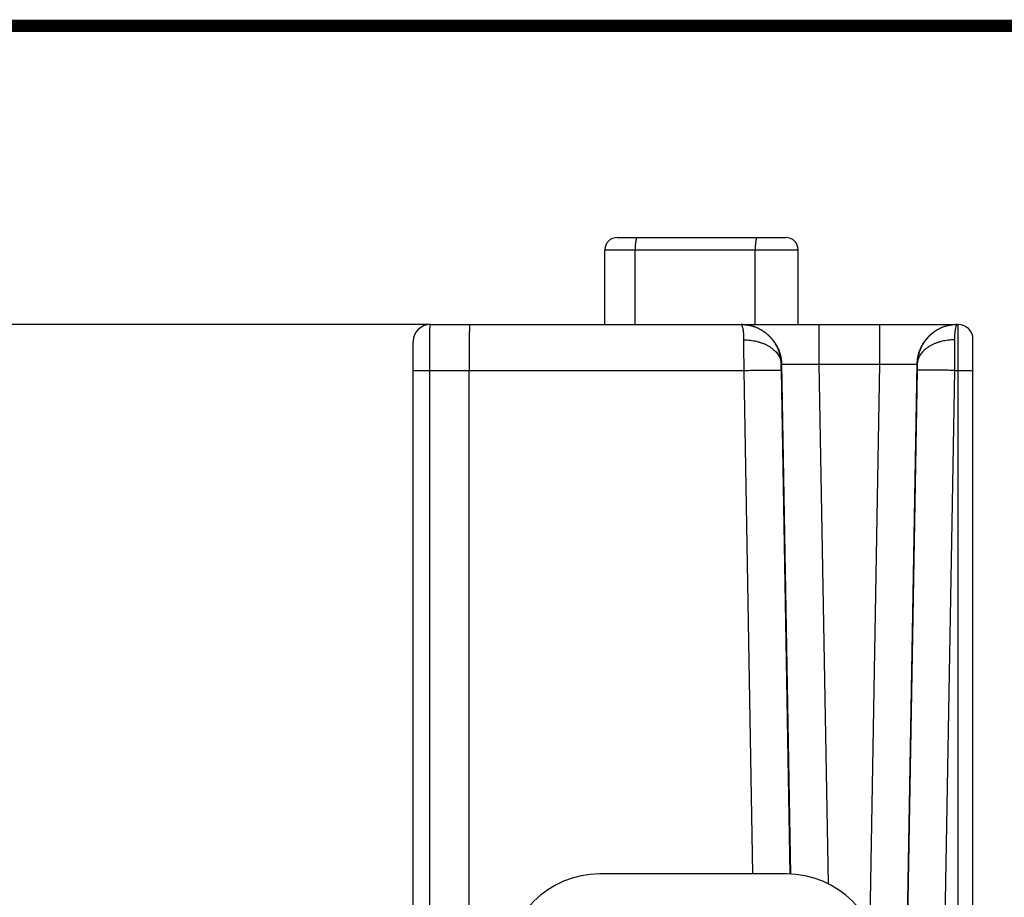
# Model space of a CAD drawing. Header units: inches. Extents: x 0.2 to 16.8, y 0.1 to 10.8.
# Tile 22 of 22: x 8.3 to 9.9, y 9.4 to 10.8. Entities that reach past the tile are written whole.
import ezdxf

# ---------------------------------------------------------------- set-up
doc = ezdxf.new("R2010")
doc.units = ezdxf.units.IN
doc.header["$LTSCALE"] = 0.935
doc.header["$MEASUREMENT"] = 0
doc.layers.get('0').update_dxf_attribs({"linetype": 'CONTINUOUS'})
doc.layers.add('DIMENSIONS', color=7, linetype='CONTINUOUS')
doc.styles.get("Standard").update_dxf_attribs({"font": 'txt', "width": 0.8})
doc.dimstyles.new('DIMSTYLE_1', dxfattribs={"dimtxt": 0.125, "dimasz": 0.18, "dimexe": 0.18, "dimexo": 0.0625, "dimgap": 0.09, "dimtad": 0, "dimtih": 1, "dimtoh": 1, "dimdec": 3, "dimzin": 4, "dimdsep": 46, "dimtxsty": 'STANDARD', "dimblk": '_FILLED', "dimblk1": '_FILLED', "dimblk2": '_FILLED', "dimcen": 0.09, "dimadec": 0, "dimazin": 0, "dimtp": 0.01, "dimtm": 0.01, "dimtfac": 1, "dimtdec": 3, "dimtofl": 0, "dimtmove": 0, "dimatfit": 3, "dimldrblk": '_FILLED', "dimfxl": 1, "dimtolj": 1, "dimtzin": 4, "dimarcsym": 0})

# ---------------------------------------------------------------- blocks, each defined once
blk = doc.blocks.new('_FILLED')
at = {"color": 0, "linetype": 'BYBLOCK'}
blk.add_solid([(0, 0), (-1, 0.1736), (-1, -0.1736)], dxfattribs=at)
blk = doc.blocks.new('*D5')
at = {"layer": 'DIMENSIONS', "color": 2, "linetype": 'CONTINUOUS'}
for p, q in [((8.9301, 10.2785), (8.0273, 10.2785)), ((8.1523, 10.2785), (8.1523, 8.9833)), ((8.1523, 7.4958), (8.1523, 8.7333)), ((8.9398, 7.4958), (8.0273, 7.4958))]:
    blk.add_line(p, q, dxfattribs=at)
at = {"layer": 'DIMENSIONS', "color": 2, "linetype": 'CONTINUOUS', "xscale": 0.18, "yscale": 0.18, "zscale": 0.18}
for p, rotation in [((8.1523, 10.2785), 90), ((8.1523, 7.4958), 270)]:
    blk.add_blockref('_FILLED', p, dxfattribs=dict(at, rotation=rotation))
at = {"layer": 'DIMENSIONS', "color": 2, "linetype": 'CONTINUOUS', "width": 0.8}
for s, p in [('[', (8.1148, 8.7958)), (']', (8.7148, 8.7958)), ('2.783', (7.4898, 8.7958)), ('70.68', (8.2148, 8.7958))]:
    blk.add_text(s, height=0.125, dxfattribs=at).set_placement(p)

msp = doc.modelspace()

# ---------------------------------------------------------------- linework, layer by layer
at = {"color": 7, "linetype": 'CONTINUOUS'}
for p, q in [((9.2303, 10.4185), (9.5013, 10.4185)), ((9.2103, 10.2785), (9.2103, 10.3985)), ((9.2103, 10.3985), (9.5213, 10.3985)), ((9.2591, 10.2785), (9.2591, 10.3985)), ((9.4521, 10.2785), (9.4521, 10.3985)), ((9.5213, 10.2785), (9.5213, 10.3985)), ((8.9293, 10.2785), (9.7787, 10.2785)), ((9.5546, 10.2785), (9.5546, 10.2147)), ((9.652, 10.2785), (9.652, 10.2147)), ((9.7787, 8.6552), (9.7787, 10.2785)), ((8.9023, 8.5703), (8.9023, 10.2515)), ((9.8023, 8.6038), (9.8023, 10.2549)), ((9.4941, 10.2147), (9.4946, 10.2147)), ((9.4946, 10.2147), (9.5089, 9.3953)), ((9.5546, 10.2147), (9.5692, 9.3797)), ((9.5546, 10.2147), (9.652, 10.2147)), ((9.652, 10.2147), (9.6363, 9.3128)), ((9.712, 10.2147), (9.6888, 8.8881)), ((9.712, 10.2147), (9.7125, 10.2147)), ((8.9291, 8.6553), (8.9291, 10.2048)), ((8.9291, 10.2048), (9.4342, 10.2048)), ((8.9923, 8.6553), (8.9923, 10.2048)), ((9.4483, 9.3955), (9.4342, 10.2048)), ((9.5083, 9.3953), (9.4942, 10.2049)), ((9.7124, 10.2049), (9.6894, 8.8885)), ((9.7724, 10.2048), (9.7492, 8.873)), ((9.7724, 10.2048), (9.7787, 10.2048)), ((9.5023, 9.3955), (9.2023, 9.3955))]:
    msp.add_line(p, q, dxfattribs=at)
at = {"color": 7, "linetype": 'CONTINUOUS', "const_width": 0.02}
msp.add_lwpolyline([(16.75, 10.7586), (0.25, 10.7586)], dxfattribs=at)
at = {"color": 7, "linetype": 'CONTINUOUS'}
for centre, radius, start, end in [((9.2303, 10.3985), 0.02, 90, 180), ((9.5013, 10.3985), 0.02, 0, 90), ((8.9293, 10.2515), 0.027, 90, 179.9981), ((9.7787, 10.2549), 0.0236, 0, 90), ((9.2023, 9.2455), 0.15, 90, 180), ((9.5023, 9.2455), 0.15, 0, 90)]:
    msp.add_arc(centre, radius, start, end, dxfattribs=at)
for points, knots in [([(9.2625, 10.4185), (9.2624, 10.4185), (9.262, 10.4184), (9.2616, 10.4179), (9.2612, 10.4172), (9.2609, 10.4162), (9.2605, 10.4149), (9.2602, 10.4134), (9.2599, 10.4117), (9.2597, 10.4098), (9.2594, 10.4078), (9.2593, 10.4056), (9.2591, 10.4033), (9.2591, 10.4009), (9.2591, 10.3993), (9.2591, 10.3985)], [0, 0, 0, 0, 0.021323, 0.050171, 0.089736, 0.140839, 0.203369, 0.276752, 0.360126, 0.452416, 0.552379, 0.658637, 0.76971, 0.884035, 1, 1, 1, 1]), ([(9.4555, 10.4185), (9.4554, 10.4185), (9.455, 10.4184), (9.4546, 10.4179), (9.4542, 10.4172), (9.4539, 10.4162), (9.4535, 10.4149), (9.4532, 10.4134), (9.4529, 10.4117), (9.4527, 10.4098), (9.4524, 10.4078), (9.4523, 10.4056), (9.4521, 10.4033), (9.4521, 10.4009), (9.4521, 10.3993), (9.4521, 10.3985)], [0, 0, 0, 0, 0.021323, 0.050171, 0.089736, 0.140839, 0.203369, 0.276752, 0.360126, 0.452416, 0.552379, 0.658637, 0.76971, 0.884035, 1, 1, 1, 1]), ([(8.9291, 10.2048), (8.9291, 10.2069), (8.9291, 10.211), (8.9291, 10.217), (8.9291, 10.223), (8.9291, 10.2288), (8.9291, 10.2345), (8.9291, 10.24), (8.9291, 10.2452), (8.9291, 10.2501), (8.9291, 10.2547), (8.9291, 10.259), (8.9292, 10.2629), (8.9292, 10.2664), (8.9292, 10.2695), (8.9292, 10.2722), (8.9292, 10.2744), (8.9293, 10.2761), (8.9292, 10.2774), (8.9294, 10.278), (8.9292, 10.2785), (8.9293, 10.2785)], [0, 0, 0, 0, 0.083116, 0.165581, 0.246817, 0.326278, 0.40343, 0.477753, 0.548735, 0.615882, 0.678743, 0.736925, 0.790072, 0.83785, 0.879947, 0.91608, 0.946, 0.969495, 0.986398, 0.996588, 1, 1, 1, 1]), ([(8.9926, 10.2785), (8.9925, 10.2785), (8.9927, 10.278), (8.9925, 10.2774), (8.9926, 10.2761), (8.9925, 10.2744), (8.9925, 10.2722), (8.9925, 10.2695), (8.9924, 10.2664), (8.9924, 10.2629), (8.9924, 10.259), (8.9924, 10.2547), (8.9924, 10.2501), (8.9924, 10.2452), (8.9923, 10.2399), (8.9923, 10.2345), (8.9923, 10.2288), (8.9923, 10.223), (8.9923, 10.217), (8.9923, 10.2109), (8.9923, 10.2069), (8.9923, 10.2048)], [0, 0, 0, 0, 0.003419, 0.0136, 0.030487, 0.053968, 0.083886, 0.120043, 0.162196, 0.210064, 0.263327, 0.32163, 0.384583, 0.451765, 0.522728, 0.596998, 0.674079, 0.753455, 0.834597, 0.916962, 1, 1, 1, 1]), ([(9.4941, 10.2147), (9.494, 10.2166), (9.4938, 10.2203), (9.493, 10.2258), (9.4917, 10.2313), (9.49, 10.2366), (9.4878, 10.2417), (9.4851, 10.2467), (9.4821, 10.2514), (9.4786, 10.2558), (9.4748, 10.2599), (9.4707, 10.2637), (9.4662, 10.2671), (9.4615, 10.2701), (9.4565, 10.2726), (9.4513, 10.2748), (9.4459, 10.2764), (9.4404, 10.2776), (9.435, 10.2784), (9.4314, 10.2785), (9.4296, 10.2785)], [0, 0, 0, 0, 0.05569, 0.111347, 0.166993, 0.222644, 0.278289, 0.333971, 0.389725, 0.445513, 0.501315, 0.557137, 0.61296, 0.668779, 0.724572, 0.780355, 0.83616, 0.891971, 0.94776, 1, 1, 1, 1]), ([(9.4298, 10.2785), (9.4316, 10.2785), (9.4353, 10.2784), (9.4408, 10.2777), (9.4463, 10.2765), (9.4517, 10.2748), (9.4568, 10.2727), (9.4618, 10.2701), (9.4666, 10.2671), (9.4711, 10.2637), (9.4752, 10.26), (9.4791, 10.2559), (9.4825, 10.2514), (9.4856, 10.2467), (9.4883, 10.2418), (9.4905, 10.2366), (9.4922, 10.2313), (9.4935, 10.2258), (9.4944, 10.2203), (9.4946, 10.2166), (9.4946, 10.2147)], [0, 0, 0, 0, 0.053943, 0.10959, 0.165238, 0.220885, 0.276534, 0.332182, 0.387831, 0.443481, 0.499131, 0.554782, 0.610433, 0.666084, 0.721736, 0.777388, 0.833041, 0.888694, 0.944347, 1, 1, 1, 1]), ([(9.4341, 10.254), (9.4341, 10.2554), (9.434, 10.2582), (9.4338, 10.2622), (9.4335, 10.2659), (9.4331, 10.2691), (9.4326, 10.2719), (9.432, 10.2742), (9.4314, 10.276), (9.4308, 10.2774), (9.4303, 10.2781), (9.43, 10.2783)], [0, 0, 0, 0, 0.17457, 0.335853, 0.482373, 0.612998, 0.726499, 0.82206, 0.899216, 0.958169, 1, 1, 1, 1]), ([(9.777, 10.2785), (9.7751, 10.2785), (9.7714, 10.2784), (9.7658, 10.2777), (9.7603, 10.2765), (9.7549, 10.2748), (9.7498, 10.2727), (9.7448, 10.2701), (9.74, 10.2671), (9.7355, 10.2637), (9.7314, 10.26), (9.7275, 10.2559), (9.7241, 10.2514), (9.721, 10.2467), (9.7183, 10.2418), (9.7161, 10.2366), (9.7144, 10.2313), (9.7131, 10.2258), (9.7122, 10.2203), (9.712, 10.2166), (9.712, 10.2147)], [0, 0, 0, 0, 0.055552, 0.111105, 0.166657, 0.22221, 0.277764, 0.333318, 0.388872, 0.444427, 0.499982, 0.555538, 0.611095, 0.666651, 0.722209, 0.777767, 0.833325, 0.888883, 0.944441, 1, 1, 1, 1]), ([(9.777, 10.2785), (9.7752, 10.2785), (9.7716, 10.2784), (9.7662, 10.2776), (9.7607, 10.2764), (9.7553, 10.2748), (9.7501, 10.2726), (9.7451, 10.2701), (9.7404, 10.2671), (9.7359, 10.2637), (9.7318, 10.2599), (9.728, 10.2558), (9.7245, 10.2514), (9.7215, 10.2467), (9.7188, 10.2417), (9.7166, 10.2366), (9.7149, 10.2313), (9.7136, 10.2258), (9.7128, 10.2203), (9.7126, 10.2166), (9.7125, 10.2147)], [0, 0, 0, 0, 0.05224, 0.108029, 0.16384, 0.219645, 0.275428, 0.331222, 0.38704, 0.442863, 0.498685, 0.554487, 0.610275, 0.666029, 0.72171, 0.777356, 0.833006, 0.888653, 0.94431, 1, 1, 1, 1]), ([(9.7766, 10.2783), (9.7763, 10.2781), (9.7758, 10.2774), (9.7752, 10.276), (9.7746, 10.2742), (9.774, 10.2719), (9.7735, 10.2691), (9.7731, 10.2659), (9.7728, 10.2622), (9.7726, 10.2582), (9.7725, 10.2554), (9.7725, 10.254)], [0, 0, 0, 0, 0.041832, 0.100785, 0.177941, 0.273502, 0.387003, 0.517628, 0.664148, 0.82543, 1, 1, 1, 1]), ([(9.4341, 10.254), (9.4358, 10.254), (9.4392, 10.2539), (9.4443, 10.2534), (9.4494, 10.2527), (9.4543, 10.2517), (9.4591, 10.2504), (9.4636, 10.2488), (9.468, 10.247), (9.4721, 10.2449), (9.476, 10.2426), (9.4795, 10.2401), (9.4827, 10.2374), (9.4856, 10.2345), (9.488, 10.2315), (9.4901, 10.2283), (9.4918, 10.225), (9.493, 10.2216), (9.4938, 10.2182), (9.494, 10.2158), (9.4941, 10.2147)], [0, 0, 0, 0, 0.065575, 0.130882, 0.195661, 0.259661, 0.322648, 0.384404, 0.444737, 0.503483, 0.560515, 0.615745, 0.669134, 0.720695, 0.770499, 0.818679, 0.865433, 0.91102, 0.955756, 1, 1, 1, 1]), ([(9.4342, 10.2048), (9.4342, 10.2068), (9.4342, 10.2108), (9.4342, 10.2168), (9.4341, 10.2226), (9.4341, 10.2283), (9.4341, 10.2339), (9.4341, 10.2393), (9.4341, 10.2444), (9.4341, 10.2493), (9.4341, 10.2524), (9.4341, 10.254)], [0, 0, 0, 0, 0.121897, 0.242882, 0.362134, 0.478888, 0.592404, 0.701964, 0.806864, 0.906423, 1, 1, 1, 1]), ([(9.7725, 10.254), (9.7708, 10.254), (9.7674, 10.2539), (9.7623, 10.2534), (9.7572, 10.2527), (9.7523, 10.2517), (9.7475, 10.2504), (9.743, 10.2488), (9.7386, 10.247), (9.7345, 10.2449), (9.7306, 10.2426), (9.7271, 10.2401), (9.7239, 10.2374), (9.721, 10.2345), (9.7186, 10.2315), (9.7165, 10.2283), (9.7148, 10.225), (9.7136, 10.2216), (9.7128, 10.2182), (9.7126, 10.2158), (9.7125, 10.2147)], [0, 0, 0, 0, 0.065574, 0.13088, 0.195658, 0.259658, 0.322644, 0.384399, 0.444732, 0.503478, 0.560509, 0.61574, 0.66913, 0.720691, 0.770496, 0.818676, 0.865431, 0.911019, 0.955755, 1, 1, 1, 1]), ([(9.7725, 10.254), (9.7725, 10.2524), (9.7725, 10.2493), (9.7725, 10.2444), (9.7725, 10.2393), (9.7725, 10.2339), (9.7725, 10.2283), (9.7725, 10.2226), (9.7724, 10.2168), (9.7724, 10.2108), (9.7724, 10.2068), (9.7724, 10.2048)], [0, 0, 0, 0, 0.093577, 0.193136, 0.298036, 0.407596, 0.521112, 0.637866, 0.757118, 0.878103, 1, 1, 1, 1]), ([(9.4942, 10.2049), (9.4942, 10.2055), (9.4941, 10.2066), (9.4941, 10.2084), (9.4941, 10.2101), (9.4941, 10.2117), (9.4941, 10.2133), (9.4941, 10.2142), (9.4941, 10.2147)], [0, 0, 0, 0, 0.179637, 0.359776, 0.535956, 0.703865, 0.85961, 1, 1, 1, 1]), ([(9.4946, 10.2147), (9.4947, 10.2148), (9.4951, 10.2148), (9.4958, 10.2149), (9.497, 10.2149), (9.4986, 10.215), (9.5007, 10.2151), (9.5031, 10.2151), (9.5059, 10.2151), (9.5091, 10.2151), (9.5126, 10.2151), (9.5165, 10.2151), (9.5206, 10.2151), (9.525, 10.2151), (9.5296, 10.215), (9.5343, 10.215), (9.5393, 10.2149), (9.5443, 10.2149), (9.5494, 10.2148), (9.5529, 10.2147), (9.5546, 10.2147)], [0, 0, 0, 0, 0.005398, 0.018058, 0.037993, 0.065073, 0.099104, 0.139835, 0.186963, 0.240138, 0.29897, 0.36302, 0.431814, 0.504844, 0.581571, 0.661427, 0.743813, 0.82812, 0.913726, 1, 1, 1, 1]), ([(9.652, 10.2147), (9.6537, 10.2147), (9.6572, 10.2148), (9.6623, 10.2149), (9.6673, 10.2149), (9.6723, 10.215), (9.677, 10.215), (9.6816, 10.2151), (9.686, 10.2151), (9.6901, 10.2151), (9.694, 10.2151), (9.6975, 10.2151), (9.7007, 10.2151), (9.7035, 10.2151), (9.7059, 10.2151), (9.708, 10.215), (9.7096, 10.2149), (9.7108, 10.2149), (9.7115, 10.2148), (9.7119, 10.2148), (9.712, 10.2147)], [0, 0, 0, 0, 0.086266, 0.171878, 0.256188, 0.338574, 0.418429, 0.495157, 0.568186, 0.636981, 0.701031, 0.759862, 0.813038, 0.860165, 0.900896, 0.934928, 0.962008, 0.981942, 0.994602, 1, 1, 1, 1]), ([(9.7125, 10.2147), (9.7125, 10.2142), (9.7125, 10.2133), (9.7125, 10.2117), (9.7125, 10.2101), (9.7125, 10.2084), (9.7125, 10.2066), (9.7124, 10.2055), (9.7124, 10.2049)], [0, 0, 0, 0, 0.14039, 0.296135, 0.464044, 0.640224, 0.820363, 1, 1, 1, 1]), ([(8.9023, 10.2044), (8.9023, 10.2044), (8.9026, 10.2044), (8.9029, 10.2045), (8.9037, 10.2045), (8.9047, 10.2046), (8.906, 10.2046), (8.9075, 10.2047), (8.9092, 10.2047), (8.9112, 10.2047), (8.9134, 10.2048), (8.9157, 10.2048), (8.9182, 10.2048), (8.9208, 10.2048), (8.9235, 10.2048), (8.9263, 10.2048), (8.9281, 10.2048), (8.9291, 10.2048)], [0, 0, 0, 0, 0.00576, 0.022186, 0.049257, 0.086705, 0.134132, 0.191028, 0.256779, 0.330673, 0.411912, 0.499615, 0.592833, 0.690556, 0.791727, 0.895248, 1, 1, 1, 1]), ([(9.4342, 10.2048), (9.4359, 10.2049), (9.4394, 10.2049), (9.4445, 10.205), (9.4495, 10.2051), (9.4544, 10.2051), (9.4592, 10.2052), (9.4638, 10.2052), (9.4682, 10.2053), (9.4723, 10.2053), (9.4761, 10.2053), (9.4797, 10.2053), (9.4828, 10.2053), (9.4857, 10.2052), (9.4881, 10.2052), (9.4901, 10.2052), (9.4918, 10.2051), (9.493, 10.2051), (9.4937, 10.2049), (9.4941, 10.2049), (9.4942, 10.2049)], [0, 0, 0, 0, 0.086184, 0.171725, 0.255986, 0.33834, 0.418174, 0.494895, 0.567932, 0.636741, 0.700811, 0.759665, 0.812866, 0.86002, 0.900775, 0.934831, 0.961938, 0.981901, 0.994589, 1, 1, 1, 1]), ([(9.7724, 10.2048), (9.7707, 10.2049), (9.7672, 10.2049), (9.7621, 10.205), (9.7571, 10.2051), (9.7522, 10.2051), (9.7474, 10.2052), (9.7428, 10.2052), (9.7384, 10.2053), (9.7343, 10.2053), (9.7305, 10.2053), (9.7269, 10.2053), (9.7238, 10.2053), (9.7209, 10.2052), (9.7185, 10.2052), (9.7165, 10.2052), (9.7148, 10.2051), (9.7136, 10.2051), (9.7129, 10.2049), (9.7125, 10.2049), (9.7124, 10.2049)], [0, 0, 0, 0, 0.086184, 0.171725, 0.255986, 0.33834, 0.418174, 0.494895, 0.567932, 0.636741, 0.700811, 0.759665, 0.812866, 0.86002, 0.900775, 0.934831, 0.961938, 0.981901, 0.994589, 1, 1, 1, 1]), ([(9.7787, 10.2048), (9.7796, 10.2048), (9.7813, 10.2048), (9.7839, 10.2048), (9.7864, 10.2048), (9.7889, 10.2048), (9.7912, 10.2048), (9.7933, 10.2048), (9.7953, 10.2047), (9.7971, 10.2047), (9.7986, 10.2047), (9.7999, 10.2046), (9.8009, 10.2046), (9.8017, 10.2046), (9.802, 10.2045), (9.8023, 10.2045), (9.8023, 10.2044)], [0, 0, 0, 0, 0.1119, 0.222393, 0.33009, 0.433638, 0.531734, 0.623146, 0.706725, 0.781421, 0.846296, 0.900536, 0.943464, 0.974547, 0.993419, 1, 1, 1, 1])]:
    msp.add_open_spline(points, degree=3, knots=knots, dxfattribs=at)
for points in [[(9.4296, 10.2785), (9.4295, 10.2785), (9.4294, 10.2785), (9.4293, 10.2785)], [(9.43, 10.2783), (9.4298, 10.2784), (9.4295, 10.2785), (9.4293, 10.2785)], [(9.7773, 10.2785), (9.7771, 10.2785), (9.7768, 10.2784), (9.7766, 10.2783)], [(9.7773, 10.2785), (9.7772, 10.2785), (9.7771, 10.2785), (9.777, 10.2785)]]:
    msp.add_open_spline(points, degree=3, dxfattribs=at)

# ---------------------------------------------------------------- dimensions: what is measured, and where the dimension line sits
at = {"layer": 'DIMENSIONS', "color": 2, "linetype": 'CONTINUOUS'}
dim = msp.add_linear_dim(base=(8.1523, 7.4958), p1=(8.9301, 10.2785), p2=(8.9398, 7.4958), angle=270, dimstyle='DIMSTYLE_1', dxfattribs=at)
dim.commit()
dim.dimension.update_dxf_attribs({"geometry": '*D5', "text_midpoint": (8.1523, 8.8583), "dimtype": 160})

doc.saveas('drawing.dxf')
